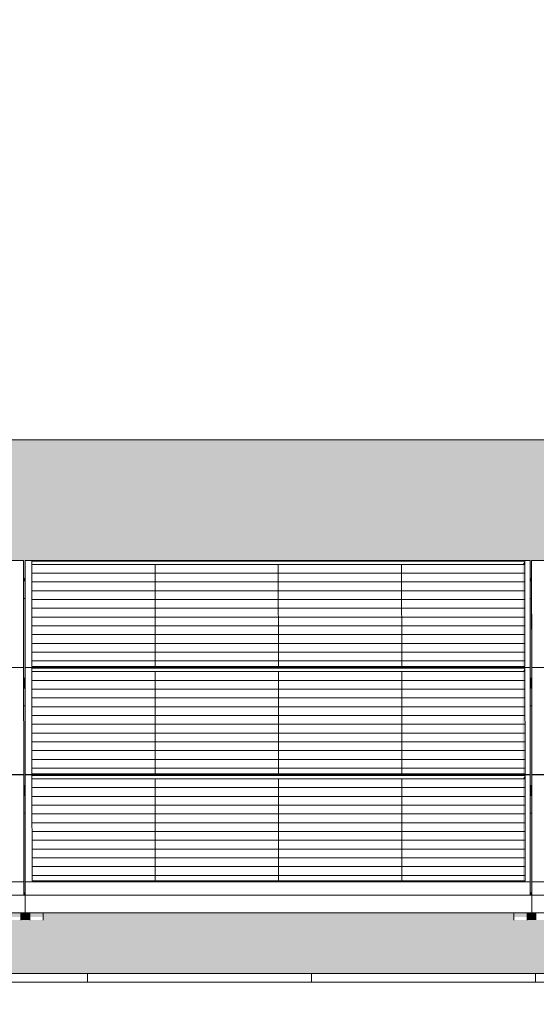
# Model space of a CAD drawing. Header units: metres. Extents: x -111 to -1, y -8 to 26.
# Tile 12 of 209: x -54.27 to -53.12, y 5.95 to 8.15. Entities that reach past the tile are written whole.
import ezdxf

# ---------------------------------------------------------------- set-up
doc = ezdxf.new("R2010")
doc.units = ezdxf.units.M
doc.header["$MEASUREMENT"] = 0
for name, color, linetype in [('30 Dachaufbau', 7, 'Continuous'), ('70 PV-Anlage', 7, 'Continuous'), ('94 Genehmigungsplanung Bemaßung', 7, 'Continuous')]:
    doc.layers.add(name, color=color, linetype=linetype)
doc.styles.add('ERSTELLTER_STIL_2', font='arial.ttf')
doc.dimstyles.new('ERSTELLTER_STIL__1', dxfattribs={"dimtxt": 0.25, "dimasz": 0.19, "dimexe": 0.18, "dimexo": 0.1, "dimgap": 0, "dimtad": 1, "dimtih": 1, "dimtoh": 1, "dimzin": 0, "dimdsep": 46, "dimtxsty": 'ERSTELLTER_STIL_2', "dimblk": 'ARROWHEAD_6', "dimblk1": 'ARROWHEAD_6', "dimblk2": 'ARROWHEAD_6', "dimcen": 0.09, "dimclrd": 7, "dimclre": 7, "dimclrt": 7, "dimazin": 0, "dimtfac": 1, "dimtdec": 4, "dimtmove": 0, "dimatfit": 3, "dimfxl": 1, "dimtolj": 1, "dimtzin": 0, "dimarcsym": 0})

# ---------------------------------------------------------------- blocks, each defined once
blk = doc.blocks.new('*X3', base_point=(-27236.1321, 0))
at = {"layer": '30 Dachaufbau', "color": 7, "linetype": 'Continuous', "lineweight": 13}
for p, q in [((-54.1225, 6.0035), (-54.1225, 6.0233)), ((-54.1225, 6.0035), (-54.1225, 6.0233)), ((-53.6225, 6.0035), (-53.6225, 6.0233)), ((-53.6225, 6.0035), (-53.6225, 6.0233)), ((-53.1225, 6.0035), (-53.1225, 6.0233)), ((-53.1225, 6.0035), (-53.1225, 6.0233))]:
    blk.add_line(p, q, dxfattribs=at)
blk = doc.blocks.new('*X10', base_point=(-27236.1321, 0))
at = {"layer": '30 Dachaufbau', "linetype": 'Continuous', "lineweight": 0, "true_color": 0x000000}
blk.add_hatch(color=18, dxfattribs=at).paths.add_polyline_path([(-54.2615, 6.8599), (-54.265, 6.8599), (-54.2649, 6.6824), (-54.2614, 6.6824)])
blk = doc.blocks.new('*X11', base_point=(-27236.1321, 0))
at = {"layer": '30 Dachaufbau', "linetype": 'Continuous', "lineweight": 0, "true_color": 0x000000}
blk.add_hatch(color=18, dxfattribs=at).paths.add_polyline_path([(-54.2649, 6.6205), (-54.2647, 6.443), (-54.2613, 6.443), (-54.2614, 6.6205)])
blk = doc.blocks.new('*X12', base_point=(-27236.1321, 0))
at = {"layer": '30 Dachaufbau', "linetype": 'Continuous', "lineweight": 0, "true_color": 0x000000}
blk.add_hatch(color=18, dxfattribs=at).paths.add_polyline_path([(-54.2612, 6.3811), (-54.2647, 6.3811), (-54.2646, 6.2278), (-54.2646, 6.2036), (-54.2611, 6.2036)])
blk = doc.blocks.new('*X13', base_point=(-27236.1321, 0))
at = {"layer": '30 Dachaufbau', "linetype": 'Continuous', "lineweight": 0, "true_color": 0x000000}
blk.add_hatch(color=18, dxfattribs=at).paths.add_polyline_path([(-53.135, 6.8599), (-53.1349, 6.6824), (-53.1314, 6.6824), (-53.1315, 6.8599)])
blk = doc.blocks.new('*X14', base_point=(-27236.1321, 0))
at = {"layer": '30 Dachaufbau', "linetype": 'Continuous', "lineweight": 0, "true_color": 0x000000}
blk.add_hatch(color=18, dxfattribs=at).paths.add_polyline_path([(-53.1349, 6.6205), (-53.1347, 6.443), (-53.1313, 6.443), (-53.1314, 6.6205)])
blk = doc.blocks.new('*X15', base_point=(-27236.1321, 0))
at = {"layer": '30 Dachaufbau', "linetype": 'Continuous', "lineweight": 0, "true_color": 0x000000}
blk.add_hatch(color=18, dxfattribs=at).paths.add_polyline_path([(-53.1347, 6.3811), (-53.1346, 6.2278), (-53.1346, 6.2036), (-53.1311, 6.2036), (-53.1312, 6.3811)])
blk = doc.blocks.new('*X106', base_point=(-27236.1321, 0))
at = {"layer": '30 Dachaufbau', "linetype": 'Continuous', "lineweight": 0, "true_color": 0x000000}
h = blk.add_hatch(color=18, dxfattribs=at)
h.paths.add_polyline_path([(-58.6225, 6.0233), (-16.8411, 6.0233), (-16.8411, 7.2143), (-22.8511, 7.2143), (-22.8511, 7.0042), (-37.6511, 7.0042), (-37.6511, 7.2143), (-58.6225, 7.2143)])
h.paths.add_polyline_path([(-57.6516, 6.9157), (-57.6516, 6.9454), (-56.5251, 6.9454), (-56.525, 6.9051), (-56.5216, 6.9051), (-56.5216, 6.9157), (-56.5216, 6.9454), (-55.3951, 6.9454), (-55.395, 6.9051), (-55.3916, 6.9051), (-55.3916, 6.9157), (-55.3916, 6.9454), (-54.2651, 6.9454), (-54.265, 6.9051), (-54.2616, 6.9051), (-54.2616, 6.9157), (-54.2616, 6.9454), (-53.1351, 6.9454), (-53.135, 6.9051), (-53.1316, 6.9051), (-53.1316, 6.9157), (-53.1316, 6.9454), (-52.0051, 6.9454), (-52.005, 6.9051), (-52.0016, 6.9051), (-52.0016, 6.9157), (-52.0016, 6.9454), (-50.8751, 6.9454), (-50.875, 6.9051), (-50.8716, 6.9051), (-50.8716, 6.9157), (-50.8716, 6.9454), (-49.7451, 6.9454), (-49.745, 6.9051), (-49.7416, 6.9051), (-49.7416, 6.9157), (-49.7416, 6.9454), (-48.6151, 6.9454), (-48.615, 6.9051), (-48.6116, 6.9051), (-48.6116, 6.9157), (-48.6116, 6.9454), (-47.4851, 6.9454), (-47.485, 6.9051), (-47.4816, 6.9051), (-47.4816, 6.9157), (-47.4816, 6.9454), (-46.3551, 6.9454), (-46.355, 6.9051), (-46.3516, 6.9051), (-46.3516, 6.9157), (-46.3516, 6.9454), (-45.2251, 6.9454), (-45.225, 6.9051), (-45.2216, 6.9051), (-45.2216, 6.9157), (-45.2216, 6.9454), (-44.0951, 6.9454), (-44.095, 6.9051), (-44.0916, 6.9051), (-44.0916, 6.9157), (-44.0916, 6.9454), (-42.9651, 6.9454), (-42.965, 6.9051), (-42.9616, 6.9051), (-42.9616, 6.9157), (-42.9616, 6.9454), (-41.8351, 6.9454), (-41.835, 6.9051), (-41.8316, 6.9051), (-41.8316, 6.9157), (-41.8316, 6.9454), (-40.7051, 6.9454), (-40.705, 6.9051), (-40.7016, 6.9051), (-40.7016, 6.9157), (-40.7016, 6.9454), (-39.5751, 6.9454), (-39.575, 6.9051), (-39.5716, 6.9051), (-39.5716, 6.9157), (-39.5716, 6.9454), (-38.4451, 6.9454), (-38.445, 6.9051), (-38.4416, 6.9051), (-38.4416, 6.9157), (-38.4416, 6.9454), (-37.3151, 6.9454), (-37.315, 6.9051), (-37.3116, 6.9051), (-37.3116, 6.9157), (-37.3116, 6.9454), (-36.1851, 6.9454), (-36.185, 6.9051), (-36.1816, 6.9051), (-36.1816, 6.9157), (-36.1816, 6.9454), (-35.0551, 6.9454), (-35.055, 6.9051), (-35.0516, 6.9051), (-35.0516, 6.9157), (-35.0516, 6.9454), (-33.9251, 6.9454), (-33.925, 6.9051), (-33.9216, 6.9051), (-33.9216, 6.9157), (-33.9216, 6.9454), (-32.7951, 6.9454), (-32.795, 6.9051), (-32.7916, 6.9051), (-32.7916, 6.9058), (-32.7916, 6.9157), (-32.7916, 6.9454), (-31.6651, 6.9454), (-31.665, 6.9051), (-31.6616, 6.9051), (-31.6616, 6.9157), (-31.6616, 6.9454), (-30.5351, 6.9454), (-30.535, 6.9051), (-30.5316, 6.9051), (-30.5316, 6.9157), (-30.5316, 6.9454), (-29.4051, 6.9454), (-29.405, 6.9051), (-29.4016, 6.9051), (-29.4016, 6.9157), (-29.4016, 6.9454), (-28.2751, 6.9454), (-28.275, 6.9051), (-28.2716, 6.9051), (-28.2716, 6.9157), (-28.2716, 6.9454), (-27.1451, 6.9454), (-27.145, 6.9051), (-27.1416, 6.9051), (-27.1416, 6.9157), (-27.1416, 6.9454), (-26.0151, 6.9454), (-26.015, 6.9051), (-26.0116, 6.9051), (-26.0116, 6.9157), (-26.0116, 6.9454), (-24.8851, 6.9454), (-24.885, 6.9051), (-24.8816, 6.9051), (-24.8816, 6.9157), (-24.8816, 6.9454), (-23.7551, 6.9454), (-23.755, 6.9051), (-23.7516, 6.9051), (-23.7516, 6.9157), (-23.7516, 6.9454), (-22.6251, 6.9454), (-22.625, 6.9051), (-22.6216, 6.9051), (-22.6216, 6.9157), (-22.6216, 6.9454), (-21.4951, 6.9454), (-21.495, 6.9051), (-21.4916, 6.9051), (-21.4916, 6.9157), (-21.4916, 6.9454), (-20.3651, 6.9454), (-20.365, 6.9051), (-20.3616, 6.9051), (-20.3616, 6.9157), (-20.3616, 6.9454), (-19.2351, 6.9454), (-19.235, 6.9051), (-19.2316, 6.9051), (-19.2316, 6.9157), (-19.2316, 6.9454), (-18.1051, 6.9454), (-18.105, 6.9051), (-18.1016, 6.9051), (-18.1016, 6.8995), (-18.1016, 6.8599), (-18.105, 6.8599), (-18.1049, 6.6824), (-18.1014, 6.6824), (-18.1014, 6.6768), (-18.1014, 6.6657), (-18.1014, 6.6601), (-18.1014, 6.6205), (-18.1049, 6.6205), (-18.1047, 6.443), (-18.1013, 6.443), (-18.1012, 6.4374), (-18.1012, 6.4263), (-18.1012, 6.4207), (-18.1012, 6.3811), (-18.1047, 6.3811), (-18.1046, 6.2278), (-18.1046, 6.2036), (-18.1011, 6.2036), (-18.1011, 6.1981), (-18.1011, 6.1584), (-18.1111, 6.1584), (-18.1111, 6.1427), (-18.1411, 6.1427), (-18.1411, 6.1469), (-18.1411, 6.1584), (-19.1911, 6.1584), (-19.1911, 6.1427), (-19.2211, 6.1427), (-19.2211, 6.1469), (-19.2211, 6.1584), (-19.2411, 6.1584), (-19.2411, 6.1427), (-19.2711, 6.1427), (-19.2711, 6.1469), (-19.2711, 6.1584), (-20.3211, 6.1584), (-20.3211, 6.1427), (-20.3511, 6.1427), (-20.3511, 6.1469), (-20.3511, 6.1584), (-20.3711, 6.1584), (-20.3711, 6.1427), (-20.4011, 6.1427), (-20.4011, 6.1469), (-20.4011, 6.1584), (-21.4511, 6.1584), (-21.4511, 6.1427), (-21.4811, 6.1427), (-21.4811, 6.1469), (-21.4811, 6.1584), (-21.5011, 6.1584), (-21.5011, 6.1427), (-21.5311, 6.1427), (-21.5311, 6.1469), (-21.5311, 6.1584), (-22.5811, 6.1584), (-22.5811, 6.1427), (-22.6111, 6.1427), (-22.6111, 6.1468), (-22.6111, 6.1584), (-22.6311, 6.1584), (-22.6311, 6.1427), (-22.6611, 6.1427), (-22.6611, 6.1469), (-22.6611, 6.1584), (-23.7111, 6.1584), (-23.7111, 6.1427), (-23.7411, 6.1427), (-23.7411, 6.1468), (-23.7411, 6.1584), (-23.7611, 6.1584), (-23.7611, 6.1427), (-23.7911, 6.1427), (-23.7911, 6.1468), (-23.7911, 6.1584), (-24.8411, 6.1584), (-24.8411, 6.1426), (-24.8711, 6.1426), (-24.8711, 6.1468), (-24.8711, 6.1584), (-24.8911, 6.1584), (-24.8911, 6.1426), (-24.9211, 6.1426), (-24.9211, 6.1468), (-24.9211, 6.1584), (-25.9711, 6.1584), (-25.9711, 6.1426), (-26.0011, 6.1426), (-26.0011, 6.1468), (-26.0011, 6.1584), (-26.0211, 6.1584), (-26.0211, 6.1426), (-26.0511, 6.1426), (-26.0511, 6.1468), (-26.0511, 6.1584), (-27.1011, 6.1584), (-27.1011, 6.1426), (-27.1311, 6.1426), (-27.1311, 6.1468), (-27.1311, 6.1584), (-27.1511, 6.1584), (-27.1511, 6.1426), (-27.1811, 6.1426), (-27.1811, 6.1468), (-27.1811, 6.1584), (-28.2311, 6.1584), (-28.2311, 6.1426), (-28.2611, 6.1426), (-28.2611, 6.1468), (-28.2611, 6.1584), (-28.2811, 6.1584), (-28.2811, 6.1426), (-28.3111, 6.1426), (-28.3111, 6.1468), (-28.3111, 6.1584), (-29.3611, 6.1584), (-29.3611, 6.1426), (-29.3911, 6.1426), (-29.3911, 6.1468), (-29.3911, 6.1584), (-29.4111, 6.1584), (-29.4111, 6.1426), (-29.4411, 6.1426), (-29.4411, 6.1467), (-29.4411, 6.1584), (-30.4911, 6.1584), (-30.4911, 6.1426), (-30.5211, 6.1426), (-30.5211, 6.1467), (-30.5211, 6.1584), (-30.5411, 6.1584), (-30.5411, 6.1426), (-30.5711, 6.1426), (-30.5711, 6.1467), (-30.5711, 6.1584), (-31.6211, 6.1584), (-31.6211, 6.1426), (-31.6511, 6.1426), (-31.6511, 6.1467), (-31.6511, 6.1584), (-31.6711, 6.1584), (-31.6711, 6.1426), (-31.7011, 6.1426), (-31.7011, 6.1467), (-31.7011, 6.1584), (-32.7511, 6.1584), (-32.7511, 6.1425), (-32.7811, 6.1425), (-32.7811, 6.1467), (-32.7811, 6.1584), (-32.8011, 6.1584), (-32.8011, 6.1425), (-32.8311, 6.1425), (-32.8311, 6.1467), (-32.8311, 6.1584), (-33.8811, 6.1584), (-33.8811, 6.1425), (-33.9111, 6.1425), (-33.9111, 6.1467), (-33.9111, 6.1584), (-33.9311, 6.1584), (-33.9311, 6.1425), (-33.9611, 6.1425), (-33.9611, 6.1467), (-33.9611, 6.1584), (-35.0111, 6.1584), (-35.0111, 6.1425), (-35.0411, 6.1425), (-35.0411, 6.1467), (-35.0411, 6.1584), (-35.0611, 6.1584), (-35.0611, 6.1425), (-35.0911, 6.1425), (-35.0911, 6.1467), (-35.0911, 6.1584), (-36.1411, 6.1584), (-36.1411, 6.1425), (-36.1711, 6.1425), (-36.1711, 6.1467), (-36.1711, 6.1584), (-36.1911, 6.1584), (-36.1911, 6.1425), (-36.2211, 6.1425), (-36.2211, 6.1466), (-36.2211, 6.1584), (-37.2711, 6.1584), (-37.2711, 6.1425), (-37.3011, 6.1425), (-37.3011, 6.1467), (-37.3011, 6.1584), (-37.3211, 6.1584), (-37.3211, 6.1425), (-37.3511, 6.1425), (-37.3511, 6.1466), (-37.3511, 6.1584), (-38.4011, 6.1584), (-38.4011, 6.1425), (-38.4311, 6.1425), (-38.4311, 6.1466), (-38.4311, 6.1584), (-38.4511, 6.1584), (-38.4511, 6.1425), (-38.4811, 6.1425), (-38.4811, 6.1466), (-38.4811, 6.1584), (-39.5311, 6.1584), (-39.5311, 6.1424), (-39.5611, 6.1424), (-39.5611, 6.1466), (-39.5611, 6.1584), (-39.5811, 6.1584), (-39.5811, 6.1424), (-39.6111, 6.1424), (-39.6111, 6.1466), (-39.6111, 6.1584), (-40.6611, 6.1584), (-40.6611, 6.1424), (-40.6911, 6.1424), (-40.6911, 6.1466), (-40.6911, 6.1584), (-40.7111, 6.1584), (-40.7111, 6.1424), (-40.7411, 6.1424), (-40.7411, 6.1466), (-40.7411, 6.1584), (-41.7911, 6.1584), (-41.7911, 6.1424), (-41.8211, 6.1424), (-41.8211, 6.1466), (-41.8211, 6.1584), (-41.8411, 6.1584), (-41.8411, 6.1424), (-41.8711, 6.1424), (-41.8711, 6.1466), (-41.8711, 6.1584), (-42.9211, 6.1584), (-42.9211, 6.1424), (-42.9511, 6.1424), (-42.9511, 6.1466), (-42.9511, 6.1584), (-42.9711, 6.1584), (-42.9711, 6.1424), (-43.0011, 6.1424), (-43.0011, 6.1466), (-43.0011, 6.1584), (-44.0511, 6.1584), (-44.0511, 6.1424), (-44.0811, 6.1424), (-44.0811, 6.1466), (-44.0811, 6.1584), (-44.1011, 6.1584), (-44.1011, 6.1424), (-44.1311, 6.1424), (-44.1311, 6.1466), (-44.1311, 6.1584), (-45.1811, 6.1584), (-45.1811, 6.1424), (-45.2111, 6.1424), (-45.2111, 6.1465), (-45.2111, 6.1584), (-45.2311, 6.1584), (-45.2311, 6.1424), (-45.2611, 6.1424), (-45.2611, 6.1465), (-45.2611, 6.1584), (-46.3111, 6.1584), (-46.3111, 6.1424), (-46.3411, 6.1424), (-46.3411, 6.1465), (-46.3411, 6.1584), (-46.3611, 6.1584), (-46.3611, 6.1424), (-46.3911, 6.1424), (-46.3911, 6.1465), (-46.3911, 6.1584), (-47.4411, 6.1584), (-47.4411, 6.1423), (-47.4711, 6.1423), (-47.4711, 6.1465), (-47.4711, 6.1584), (-47.4911, 6.1584), (-47.4911, 6.1423), (-47.5211, 6.1423), (-47.5211, 6.1465), (-47.5211, 6.1584), (-48.5711, 6.1584), (-48.5711, 6.1423), (-48.6011, 6.1423), (-48.6011, 6.1465), (-48.6011, 6.1584), (-48.6211, 6.1584), (-48.6211, 6.1423), (-48.6511, 6.1423), (-48.6511, 6.1465), (-48.6511, 6.1584), (-49.7011, 6.1584), (-49.7011, 6.1423), (-49.7311, 6.1423), (-49.7311, 6.1465), (-49.7311, 6.1584), (-49.7511, 6.1584), (-49.7511, 6.1423), (-49.7811, 6.1423), (-49.7811, 6.1465), (-49.7811, 6.1584), (-50.8311, 6.1584), (-50.8311, 6.1423), (-50.8611, 6.1423), (-50.8611, 6.1465), (-50.8611, 6.1584), (-50.8811, 6.1584), (-50.8811, 6.1423), (-50.9111, 6.1423), (-50.9111, 6.1465), (-50.9111, 6.1584), (-51.9611, 6.1584), (-51.9611, 6.1423), (-51.9911, 6.1423), (-51.9911, 6.1465), (-51.9911, 6.1584), (-52.0111, 6.1584), (-52.0111, 6.1423), (-52.0411, 6.1423), (-52.0411, 6.1465), (-52.0411, 6.1584), (-53.0911, 6.1584), (-53.0911, 6.1423), (-53.1211, 6.1423), (-53.1211, 6.1464), (-53.1211, 6.1584), (-53.1411, 6.1584), (-53.1411, 6.1423), (-53.1711, 6.1423), (-53.1711, 6.1464), (-53.1711, 6.1584), (-54.2211, 6.1584), (-54.2211, 6.1423), (-54.2511, 6.1423), (-54.2511, 6.1464), (-54.2511, 6.1584), (-54.2711, 6.1584), (-54.2711, 6.1423), (-54.3011, 6.1423), (-54.3011, 6.1464), (-54.3011, 6.1584), (-55.3511, 6.1584), (-55.3511, 6.1422), (-55.3811, 6.1422), (-55.3811, 6.1464), (-55.3811, 6.1584), (-55.4011, 6.1584), (-55.4011, 6.1422), (-55.4311, 6.1422), (-55.4311, 6.1464), (-55.4311, 6.1584), (-56.4811, 6.1584), (-56.4811, 6.1422), (-56.5111, 6.1422), (-56.5111, 6.1464), (-56.5111, 6.1584), (-56.5311, 6.1584), (-56.5311, 6.1422), (-56.5611, 6.1422), (-56.5611, 6.1464), (-56.5611, 6.1584), (-57.6111, 6.1584), (-57.6111, 6.1422), (-57.6411, 6.1422), (-57.6411, 6.1464), (-57.6411, 6.1584), (-57.6511, 6.1584), (-57.6511, 6.164), (-57.6511, 6.2036), (-57.6512, 6.3811), (-57.6512, 6.3811), (-57.6512, 6.3867), (-57.6512, 6.3978), (-57.6513, 6.4034), (-57.6513, 6.4421), (-57.6514, 6.6205), (-57.6514, 6.6205), (-57.6514, 6.6261), (-57.6514, 6.6372), (-57.6514, 6.6428), (-57.6514, 6.6824), (-57.6515, 6.8599), (-57.6516, 6.8599), (-57.6516, 6.8654), (-57.6516, 6.905)], flags=0)
blk = doc.blocks.new('*D120', base_point=(-27236.1321, 0))
at = {"layer": '94 Genehmigungsplanung Bemaßung', "color": 7, "linetype": 'Continuous', "lineweight": 13}
for p, q in [((-58.1625, 9.3843), (-58.1625, 9.7593)), ((-17.3411, 9.3843), (-17.3411, 9.7593)), ((-58.0625, 9.6718), (-58.2625, 9.4718)), ((-17.2411, 9.6718), (-17.4411, 9.4718)), ((-58.3125, 9.5718), (-58.1625, 9.5718)), ((-58.1625, 9.5718), (-17.3411, 9.5718))]:
    blk.add_line(p, q, dxfattribs=at)
at = {"layer": '94 Genehmigungsplanung Bemaßung', "color": 7, "lineweight": 13, "insert": (-38.1808, 9.6218), "char_height": 0.25, "attachment_point": 7, "style": 'ERSTELLTER_STIL_2'}
blk.add_mtext('\\A1;{\\pql;\\fArial|b0|i0|c0|p0;\\W1.000000;40,82}', dxfattribs=at)
blk = doc.blocks.new('ARROWHEAD_6')
at = {"color": 0, "linetype": 'Continuous', "lineweight": 0}
for p, q in [((-0.5, -0.5), (0.5, 0.5)), ((0, 0), (-1, 0))]:
    blk.add_line(p, q, dxfattribs=at)

msp = doc.modelspace()

# ---------------------------------------------------------------- hatches: boundary and pattern name
at = {"layer": '30 Dachaufbau', "linetype": 'Continuous', "lineweight": 0, "true_color": 0x000000}
for points in [[(-54.2615, 6.8599), (-54.265, 6.8599), (-54.2649, 6.6824), (-54.2614, 6.6824)], [(-53.135, 6.8599), (-53.1349, 6.6824), (-53.1314, 6.6824), (-53.1315, 6.8599)], [(-54.2649, 6.6205), (-54.2647, 6.443), (-54.2613, 6.443), (-54.2614, 6.6205)], [(-53.1349, 6.6205), (-53.1347, 6.443), (-53.1313, 6.443), (-53.1314, 6.6205)], [(-54.2612, 6.3811), (-54.2647, 6.3811), (-54.2646, 6.2278), (-54.2646, 6.2036), (-54.2611, 6.2036)], [(-53.1347, 6.3811), (-53.1346, 6.2278), (-53.1346, 6.2036), (-53.1311, 6.2036), (-53.1312, 6.3811)], [(-54.2711, 6.1428), (-54.2559, 6.1428), (-54.2511, 6.1423), (-54.2511, 6.1464), (-54.2511, 6.1584), (-54.2711, 6.1584)], [(-54.2211, 6.1584), (-54.2211, 6.1428), (-53.1758, 6.1428), (-53.1711, 6.1423), (-53.1711, 6.1464), (-53.1711, 6.1584)], [(-53.1411, 6.1428), (-53.1258, 6.1428), (-53.1211, 6.1423), (-53.1211, 6.1464), (-53.1211, 6.1584), (-53.1411, 6.1584)]]:
    msp.add_hatch(color=18, dxfattribs=at).paths.add_polyline_path(points)
at = {"layer": '70 PV-Anlage', "linetype": 'Continuous', "lineweight": 0, "true_color": 0x000000}
for points in [[(-54.2616, 6.9454), (-54.2616, 6.9157), (-54.2614, 6.6768), (-54.2614, 6.7065)], [(-53.1316, 6.9454), (-53.1316, 6.9157), (-53.1314, 6.6768), (-53.1314, 6.7065)], [(-53.1514, 6.9364), (-53.1466, 6.9364), (-53.1466, 6.9438)], [(-53.1514, 6.9364), (-53.1513, 6.7086), (-53.1464, 6.7086), (-53.1466, 6.9364)], [(-53.1466, 6.9438), (-53.1466, 6.9364), (-53.1464, 6.7086)], [(-54.265, 6.9051), (-54.265, 6.8995), (-54.2616, 6.8995), (-54.2616, 6.9051)], [(-54.2616, 6.8654), (-54.2616, 6.8599), (-54.2616, 6.8995), (-54.2616, 6.9051)], [(-53.135, 6.9051), (-53.135, 6.8995), (-53.1316, 6.8995), (-53.1316, 6.9051)], [(-53.1316, 6.8654), (-53.1316, 6.8599), (-53.1316, 6.8995), (-53.1316, 6.9051)], [(-54.265, 6.8995), (-54.265, 6.8599), (-54.2616, 6.8599), (-54.2616, 6.8654), (-54.2616, 6.8995)], [(-54.2616, 6.8995), (-54.2616, 6.8599), (-54.2615, 6.8599)], [(-53.135, 6.8995), (-53.135, 6.8599), (-53.1316, 6.8599), (-53.1316, 6.8654), (-53.1316, 6.8995)], [(-53.1316, 6.8995), (-53.1316, 6.8599), (-53.1315, 6.8599)], [(-54.2614, 6.6763), (-54.2612, 6.4374), (-54.2612, 6.4671), (-54.2614, 6.706)], [(-53.1513, 6.697), (-53.1464, 6.697), (-53.1464, 6.7044)], [(-53.1464, 6.6964), (-53.1462, 6.4692), (-53.1464, 6.704)], [(-53.1314, 6.6763), (-53.1312, 6.4374), (-53.1312, 6.4671), (-53.1314, 6.706)], [(-54.2649, 6.6824), (-54.2649, 6.6768), (-54.2614, 6.6768), (-54.2614, 6.6824)], [(-53.1513, 6.697), (-53.1511, 6.4692), (-53.1463, 6.4692), (-53.1464, 6.697)], [(-53.1314, 6.6824), (-53.1349, 6.6824), (-53.1349, 6.6768), (-53.1314, 6.6768)], [(-54.2614, 6.6768), (-54.2649, 6.6768), (-54.2649, 6.6657), (-54.2614, 6.6657)], [(-54.2649, 6.6657), (-54.2649, 6.6601), (-54.2614, 6.6601), (-54.2614, 6.6657)], [(-54.2649, 6.6601), (-54.2649, 6.6205), (-54.2614, 6.6205), (-54.2614, 6.6261), (-54.2614, 6.6601)], [(-54.2614, 6.6261), (-54.2614, 6.6205), (-54.2614, 6.6601), (-54.2614, 6.6657)], [(-54.2614, 6.6601), (-54.2614, 6.6205), (-54.2614, 6.6205)], [(-53.1349, 6.6768), (-53.1349, 6.6657), (-53.1314, 6.6657), (-53.1314, 6.6768)], [(-53.1314, 6.6657), (-53.1349, 6.6657), (-53.1349, 6.6601), (-53.1314, 6.6601)], [(-53.1349, 6.6601), (-53.1349, 6.6205), (-53.1314, 6.6205), (-53.1314, 6.6261), (-53.1314, 6.6601)], [(-53.1314, 6.6261), (-53.1314, 6.6205), (-53.1314, 6.6601), (-53.1314, 6.6657)], [(-53.1314, 6.6601), (-53.1314, 6.6205), (-53.1314, 6.6205)], [(-54.2612, 6.4667), (-54.2612, 6.4369), (-54.2611, 6.1987), (-54.2611, 6.229)], [(-53.1511, 6.4576), (-53.1462, 6.4576), (-53.1462, 6.4651)], [(-53.1462, 6.4645), (-53.1462, 6.4569), (-53.1461, 6.2298)], [(-53.1312, 6.4667), (-53.1312, 6.4369), (-53.1311, 6.1986), (-53.1311, 6.2289)], [(-54.2647, 6.443), (-54.2647, 6.4374), (-54.2613, 6.4374), (-54.2613, 6.443)], [(-53.151, 6.2298), (-53.1461, 6.2298), (-53.1462, 6.4576), (-53.1511, 6.4576)], [(-53.1313, 6.443), (-53.1347, 6.443), (-53.1347, 6.4374), (-53.1313, 6.4374)], [(-54.2612, 6.4374), (-54.2647, 6.4374), (-54.2647, 6.4263), (-54.2612, 6.4263)], [(-54.2647, 6.4263), (-54.2647, 6.4207), (-54.2612, 6.4207), (-54.2612, 6.4263)], [(-54.2647, 6.4207), (-54.2647, 6.3811), (-54.2612, 6.3811), (-54.2612, 6.3867), (-54.2612, 6.4207)], [(-54.2612, 6.3867), (-54.2612, 6.3811), (-54.2612, 6.4207), (-54.2612, 6.4263)], [(-54.2612, 6.4207), (-54.2612, 6.3811), (-54.2612, 6.3811)], [(-53.1347, 6.4374), (-53.1347, 6.4263), (-53.1312, 6.4263), (-53.1312, 6.4374)], [(-53.1312, 6.4263), (-53.1347, 6.4263), (-53.1347, 6.4207), (-53.1312, 6.4207)], [(-53.1347, 6.4207), (-53.1347, 6.3811), (-53.1312, 6.3811), (-53.1312, 6.3867), (-53.1312, 6.4207)], [(-53.1312, 6.3867), (-53.1312, 6.3811), (-53.1312, 6.4207), (-53.1312, 6.4263)], [(-53.1312, 6.4207), (-53.1312, 6.3811), (-53.1312, 6.3811)], [(-54.2646, 6.1984), (-54.2611, 6.1981), (-54.2611, 6.1987), (-54.2611, 6.2036), (-54.2646, 6.2036)], [(-53.1346, 6.1984), (-53.1311, 6.1981), (-53.1311, 6.1986), (-53.1311, 6.2036), (-53.1346, 6.2036)], [(-54.2711, 6.1584), (-54.3011, 6.1584), (-54.3011, 6.1495), (-54.2711, 6.1495)], [(-54.2511, 6.1464), (-54.2511, 6.1423), (-54.2511, 6.1584)], [(-54.2211, 6.1584), (-54.2511, 6.1584), (-54.2511, 6.1495), (-54.2211, 6.1495)], [(-53.1711, 6.1584), (-53.1711, 6.1464), (-53.1711, 6.1423)], [(-53.1411, 6.1584), (-53.1711, 6.1584), (-53.1711, 6.1495), (-53.1411, 6.1495)], [(-53.1211, 6.1584), (-53.1211, 6.1464), (-53.1211, 6.1423)]]:
    msp.add_hatch(color=18, dxfattribs=at).paths.add_polyline_path(points)

# ---------------------------------------------------------------- linework, layer by layer
at = {"layer": '30 Dachaufbau', "color": 7, "linetype": 'Continuous', "lineweight": 13}
for p, q in [((-37.6511, 7.2143), (-58.6225, 7.2143)), ((-58.6225, 6.0233), (-16.8411, 6.0233)), ((-16.8411, 6.0035), (-58.6225, 6.0035))]:
    msp.add_line(p, q, dxfattribs=at)
at = {"layer": '70 PV-Anlage', "color": 7, "linetype": 'Continuous', "lineweight": 13}
for p, q in [((-54.2651, 6.9454), (-55.3916, 6.9454)), ((-54.2649, 6.7065), (-54.2651, 6.9454)), ((-53.1351, 6.9454), (-54.2616, 6.9454)), ((-54.2616, 6.9454), (-54.2614, 6.7065)), ((-54.2616, 6.9157), (-54.2616, 6.9454)), ((-53.1349, 6.7065), (-53.1351, 6.9454)), ((-52.0051, 6.9454), (-53.1316, 6.9454)), ((-53.1316, 6.9454), (-53.1314, 6.7065)), ((-53.1316, 6.9157), (-53.1316, 6.9454)), ((-54.2464, 6.7086), (-54.2466, 6.9438)), ((-54.2466, 6.9438), (-53.1466, 6.9438)), ((-53.1466, 6.9364), (-54.2466, 6.9364)), ((-53.9716, 6.9364), (-53.9716, 6.9365)), ((-53.9714, 6.7086), (-53.9716, 6.9364)), ((-53.6966, 6.9364), (-53.6966, 6.9365)), ((-53.6964, 6.7086), (-53.6966, 6.9364)), ((-53.4216, 6.9364), (-53.4216, 6.9365)), ((-53.4214, 6.7086), (-53.4216, 6.9364)), ((-53.1466, 6.9438), (-53.1464, 6.7086)), ((-53.1466, 6.9364), (-53.1466, 6.9438)), ((-54.2616, 6.9051), (-54.265, 6.9051)), ((-54.2616, 6.9157), (-54.2616, 6.9051)), ((-54.2616, 6.9051), (-54.2616, 6.8995)), ((-54.2466, 6.9169), (-53.1466, 6.9169)), ((-53.1316, 6.9051), (-53.135, 6.9051)), ((-53.1316, 6.9157), (-53.1316, 6.9051)), ((-53.1316, 6.9051), (-53.1316, 6.8995)), ((-54.265, 6.8995), (-54.2616, 6.8995)), ((-54.2616, 6.8599), (-54.2616, 6.8995)), ((-54.2616, 6.8995), (-54.2614, 6.6824)), ((-54.2465, 6.8973), (-53.1465, 6.8973)), ((-53.135, 6.8995), (-53.1316, 6.8995)), ((-53.1316, 6.8599), (-53.1316, 6.8995)), ((-53.1316, 6.8995), (-53.1314, 6.6824)), ((-54.265, 6.8599), (-54.2616, 6.8599)), ((-54.2465, 6.8777), (-53.1465, 6.8777)), ((-54.2465, 6.8581), (-53.1465, 6.8581)), ((-53.135, 6.8599), (-53.1316, 6.8599)), ((-54.2465, 6.8385), (-53.1465, 6.8385)), ((-54.2465, 6.8189), (-53.1465, 6.8189)), ((-54.2465, 6.7993), (-53.1465, 6.7993)), ((-54.2465, 6.7797), (-53.1465, 6.7797)), ((-54.2464, 6.7601), (-53.1465, 6.7601)), ((-54.2464, 6.7405), (-53.1464, 6.7405)), ((-55.3914, 6.7065), (-54.2649, 6.7065)), ((-54.2649, 6.706), (-55.3914, 6.706)), ((-54.2649, 6.706), (-54.2649, 6.7065)), ((-54.2647, 6.4671), (-54.2649, 6.706)), ((-54.2614, 6.7065), (-53.1349, 6.7065)), ((-54.2614, 6.706), (-54.2614, 6.7065)), ((-53.1349, 6.706), (-54.2614, 6.706)), ((-54.2614, 6.706), (-54.2612, 6.4671)), ((-54.2614, 6.6763), (-54.2614, 6.706)), ((-54.2464, 6.7209), (-53.1464, 6.7209)), ((-53.1464, 6.7086), (-54.2464, 6.7086)), ((-54.2462, 6.4692), (-54.2464, 6.7044)), ((-54.2464, 6.7044), (-53.1464, 6.7044)), ((-53.1464, 6.7044), (-53.1462, 6.4692)), ((-53.1464, 6.697), (-53.1464, 6.7044)), ((-53.1349, 6.706), (-53.1349, 6.7065)), ((-53.1347, 6.4671), (-53.1349, 6.706)), ((-53.1314, 6.7065), (-52.0049, 6.7065)), ((-53.1314, 6.706), (-53.1314, 6.7065)), ((-52.0049, 6.706), (-53.1314, 6.706)), ((-53.1314, 6.706), (-53.1312, 6.4671)), ((-53.1314, 6.6763), (-53.1314, 6.706)), ((-54.2614, 6.6824), (-54.2649, 6.6824)), ((-54.2614, 6.6768), (-54.2614, 6.6824)), ((-53.1464, 6.697), (-54.2464, 6.697)), ((-53.9714, 6.697), (-53.9714, 6.6971)), ((-53.9713, 6.4692), (-53.9714, 6.697)), ((-53.6964, 6.697), (-53.6964, 6.6971)), ((-53.6963, 6.4692), (-53.6964, 6.697)), ((-53.4214, 6.697), (-53.4214, 6.6971)), ((-53.4213, 6.4692), (-53.4214, 6.697)), ((-53.1314, 6.6824), (-53.1349, 6.6824)), ((-53.1314, 6.6768), (-53.1314, 6.6824)), ((-54.2649, 6.6768), (-54.2614, 6.6768)), ((-54.2614, 6.6657), (-54.2649, 6.6657)), ((-54.2649, 6.6601), (-54.2614, 6.6601)), ((-54.2614, 6.6763), (-54.2614, 6.6657)), ((-54.2614, 6.6657), (-54.2614, 6.6601)), ((-54.2614, 6.6205), (-54.2614, 6.6601)), ((-54.2614, 6.6601), (-54.2613, 6.443)), ((-54.2464, 6.6775), (-53.1464, 6.6775)), ((-53.1349, 6.6768), (-53.1314, 6.6768)), ((-53.1314, 6.6657), (-53.1349, 6.6657)), ((-53.1349, 6.6601), (-53.1314, 6.6601)), ((-53.1314, 6.6763), (-53.1314, 6.6657)), ((-53.1314, 6.6657), (-53.1314, 6.6601)), ((-53.1314, 6.6205), (-53.1314, 6.6601)), ((-53.1314, 6.6601), (-53.1313, 6.443)), ((-54.2464, 6.6579), (-53.1464, 6.6579)), ((-54.2464, 6.6383), (-53.1464, 6.6383)), ((-54.2649, 6.6205), (-54.2614, 6.6205)), ((-54.2464, 6.6187), (-53.1464, 6.6187)), ((-53.1349, 6.6205), (-53.1314, 6.6205)), ((-54.2463, 6.5991), (-53.1463, 6.5991)), ((-54.2463, 6.5795), (-53.1463, 6.5795)), ((-54.2463, 6.5599), (-53.1463, 6.5599)), ((-54.2463, 6.5403), (-53.1463, 6.5403)), ((-54.2463, 6.5207), (-53.1463, 6.5207)), ((-54.2463, 6.5011), (-53.1463, 6.5011)), ((-55.3912, 6.4671), (-54.2647, 6.4671)), ((-54.2647, 6.4667), (-55.3912, 6.4667)), ((-54.2647, 6.4667), (-54.2647, 6.4671)), ((-54.2646, 6.2278), (-54.2647, 6.4667)), ((-54.2612, 6.4671), (-53.1347, 6.4671)), ((-54.2612, 6.4667), (-54.2612, 6.4671)), ((-53.1347, 6.4667), (-54.2612, 6.4667)), ((-54.2612, 6.4667), (-54.2611, 6.2278)), ((-54.2612, 6.4369), (-54.2612, 6.4667)), ((-54.2463, 6.4815), (-53.1463, 6.4815)), ((-53.1462, 6.4692), (-54.2462, 6.4692)), ((-54.2461, 6.2298), (-54.2462, 6.4651)), ((-54.2462, 6.4651), (-53.1462, 6.4651)), ((-53.1462, 6.4651), (-53.1461, 6.2298)), ((-53.1462, 6.4576), (-53.1462, 6.4651)), ((-53.1347, 6.4667), (-53.1347, 6.4671)), ((-53.1346, 6.2278), (-53.1347, 6.4667)), ((-53.1312, 6.4671), (-52.0047, 6.4671)), ((-53.1312, 6.4667), (-53.1312, 6.4671)), ((-52.0047, 6.4667), (-53.1312, 6.4667)), ((-53.1312, 6.4667), (-53.1311, 6.2278)), ((-53.1312, 6.4369), (-53.1312, 6.4667)), ((-54.2613, 6.443), (-54.2647, 6.443)), ((-54.2612, 6.4374), (-54.2613, 6.443)), ((-53.1462, 6.4576), (-54.2462, 6.4576)), ((-53.9712, 6.4576), (-53.9712, 6.4577)), ((-53.9711, 6.2298), (-53.9712, 6.4576)), ((-53.6962, 6.4576), (-53.6962, 6.4577)), ((-53.6961, 6.2298), (-53.6962, 6.4576)), ((-53.4212, 6.4576), (-53.4212, 6.4577)), ((-53.4211, 6.2298), (-53.4212, 6.4576)), ((-53.1313, 6.443), (-53.1347, 6.443)), ((-53.1312, 6.4374), (-53.1313, 6.443)), ((-54.2647, 6.4374), (-54.2612, 6.4374)), ((-54.2612, 6.4263), (-54.2647, 6.4263)), ((-54.2647, 6.4207), (-54.2612, 6.4207)), ((-54.2612, 6.4369), (-54.2612, 6.4263)), ((-54.2612, 6.4263), (-54.2612, 6.4207)), ((-54.2612, 6.3811), (-54.2612, 6.4207)), ((-54.2612, 6.4207), (-54.2611, 6.2036)), ((-54.2462, 6.4381), (-53.1462, 6.4381)), ((-54.2462, 6.4185), (-53.1462, 6.4185)), ((-53.1347, 6.4374), (-53.1312, 6.4374)), ((-53.1312, 6.4263), (-53.1347, 6.4263)), ((-53.1347, 6.4207), (-53.1312, 6.4207)), ((-53.1312, 6.4369), (-53.1312, 6.4263)), ((-53.1312, 6.4263), (-53.1312, 6.4207)), ((-53.1312, 6.3811), (-53.1312, 6.4207)), ((-53.1312, 6.4207), (-53.1311, 6.2036)), ((-54.2462, 6.3989), (-53.1462, 6.3989)), ((-54.2647, 6.3811), (-54.2612, 6.3811)), ((-54.2462, 6.3793), (-53.1462, 6.3793)), ((-53.1347, 6.3811), (-53.1312, 6.3811)), ((-54.2462, 6.3597), (-53.1462, 6.3597)), ((-54.2462, 6.3401), (-53.1462, 6.3401)), ((-54.2461, 6.3205), (-53.1462, 6.3205)), ((-54.2461, 6.3009), (-53.1461, 6.3009)), ((-54.2461, 6.2813), (-53.1461, 6.2813)), ((-54.2461, 6.2617), (-53.1461, 6.2617)), ((-54.2461, 6.2421), (-53.1461, 6.2421)), ((-55.3911, 6.2278), (-54.2646, 6.2278)), ((-54.2646, 6.1981), (-54.2646, 6.2278)), ((-54.2611, 6.2278), (-53.1346, 6.2278)), ((-54.2611, 6.2036), (-54.2611, 6.2278)), ((-53.1461, 6.2298), (-54.2461, 6.2298)), ((-53.1346, 6.1981), (-53.1346, 6.2278)), ((-53.1311, 6.2278), (-52.0046, 6.2278)), ((-53.1311, 6.2036), (-53.1311, 6.2278)), ((-55.3911, 6.1981), (-54.2611, 6.1981)), ((-54.2611, 6.2036), (-54.2646, 6.2036)), ((-54.2611, 6.1981), (-54.2611, 6.2036)), ((-54.2611, 6.1584), (-54.2611, 6.1981)), ((-54.2611, 6.1981), (-53.1311, 6.1981)), ((-53.1311, 6.2036), (-53.1346, 6.2036)), ((-53.1311, 6.1981), (-53.1311, 6.2036)), ((-53.1311, 6.1584), (-53.1311, 6.1981)), ((-53.1311, 6.1981), (-52.0011, 6.1981)), ((-55.3911, 6.1584), (-54.2611, 6.1584)), ((-54.2711, 6.1584), (-54.2711, 6.1423)), ((-54.2611, 6.1584), (-53.1311, 6.1584)), ((-54.2511, 6.1584), (-54.2511, 6.1423)), ((-54.2211, 6.1584), (-54.2211, 6.1423)), ((-53.1711, 6.1584), (-53.1711, 6.1423)), ((-53.1411, 6.1584), (-53.1411, 6.1423)), ((-53.1311, 6.1584), (-52.0011, 6.1584))]:
    msp.add_line(p, q, dxfattribs=at)

# ---------------------------------------------------------------- block references
at = {"layer": '30 Dachaufbau', "lineweight": 0}
for name in ['*X106', '*X10', '*X13', '*X11', '*X14', '*X12', '*X15', '*X3']:
    msp.add_blockref(name, (-27236.1321, 0), dxfattribs=at)

# ---------------------------------------------------------------- dimensions: what is measured, and where the dimension line sits
at = {"layer": '94 Genehmigungsplanung Bemaßung', "color": 7, "linetype": 'Continuous', "lineweight": 13}
dim = msp.add_linear_dim(base=(-17.3411, 9.5718), p1=(-58.1625, 3.35), p2=(-17.3411, -0.4), dimstyle='ERSTELLTER_STIL__1', dxfattribs=at)
dim.commit()
dim.dimension.update_dxf_attribs({"geometry": '*D120', "text_midpoint": (-37.762, 9.7468), "dimtype": 160})

doc.saveas('drawing.dxf')
